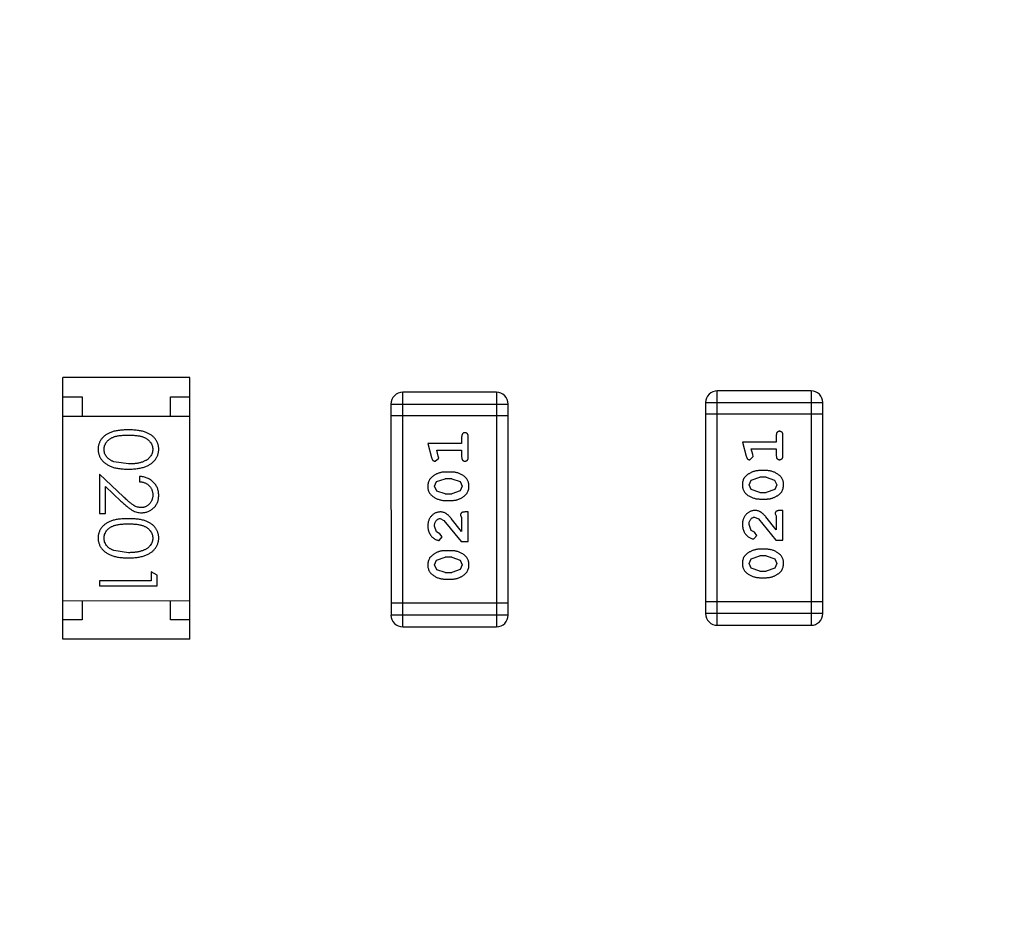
# Model space of a CAD drawing. Header units: millimetres. Extents: x -49 to 165, y -182 to -55.
# Tile 53 of 93: x 129.64 to 132.2, y -136.98 to -134.62. Entities that reach past the tile are written whole.
import ezdxf

# ---------------------------------------------------------------- set-up
doc = ezdxf.new("R2010")
doc.units = ezdxf.units.MM
doc.header["$LTSCALE"] = 1.21
doc.header["$MEASUREMENT"] = 0
doc.header["$PDMODE"] = 3
doc.header["$PDSIZE"] = 0.3125
doc.layers.get('0').update_dxf_attribs({"linetype": 'CONTINUOUS'})
doc.layers.get('DEFPOINTS').update_dxf_attribs({"linetype": 'CONTINUOUS'})
doc.layers.add('Dim', color=3, linetype='CONTINUOUS', lineweight=25)
doc.styles.get("Standard").update_dxf_attribs({"font": 'txt', "width": 0.8})
doc.dimstyles.get("Standard").update_dxf_attribs({"dimtxt": 0.15625, "dimasz": 0.1875, "dimexe": 0.125, "dimexo": 0.0625, "dimgap": 0.09, "dimtad": 0, "dimtih": 1, "dimtoh": 1, "dimzin": 4, "dimdsep": 46, "dimtxsty": 'Standard', "dimblk": '_FILLED', "dimblk1": '_FILLED', "dimblk2": '_FILLED', "dimcen": 0.09, "dimazin": 1, "dimtp": 0.01, "dimtm": 0.01, "dimtfac": 1, "dimtofl": 0, "dimtmove": 0, "dimatfit": 3, "dimldrblk": '_FILLED', "dimfxl": 1, "dimtolj": 1, "dimtzin": 4, "dimarcsym": 0})

# ---------------------------------------------------------------- blocks, each defined once
blk = doc.blocks.new('_FILLED')
at = {"color": 0, "linetype": 'ByBlock'}
blk.add_solid([(0, 0), (-1, 0.1667), (-1, -0.1667)], dxfattribs=at)
blk = doc.blocks.new('*D78')
at = {"layer": 'DEFPOINTS', "color": 0}
for p in [(146.8002, -131.0672), (123.0081, -153.3778), (123.0081, -165.0068)]:
    blk.add_point(p, dxfattribs=at)
at = {"layer": 'Dim', "color": 0, "lineweight": -2}
for p, q in [((146.8002, -131.1297), (146.8002, -165.1318)), ((123.0081, -153.4403), (123.0081, -165.1318)), ((124.5081, -165.0068), (133.0142, -165.0068)), ((145.3002, -165.0068), (136.7942, -165.0068))]:
    blk.add_line(p, q, dxfattribs=at)
at = {"layer": 'Dim', "color": 0, "lineweight": -2, "xscale": 1.5, "yscale": 1.5, "zscale": 1.5, "rotation": 180}
blk.add_blockref('_FILLED', (123.0081, -165.0068), dxfattribs=at)
at = {"layer": 'Dim', "color": 0, "lineweight": -2, "xscale": 1.5, "yscale": 1.5, "zscale": 1.5}
blk.add_blockref('_FILLED', (146.8002, -165.0068), dxfattribs=at)
at = {"layer": 'Dim', "color": 0, "insert": (134.9042, -165.0068), "char_height": 1.5, "attachment_point": 5, "line_spacing_factor": 1.5}
blk.add_mtext('\\A1;23.8', dxfattribs=at)
blk = doc.blocks.new('*D80')
at = {"layer": 'DEFPOINTS', "color": 0}
for p in [(95.7094, -126.5744), (123.0081, -126.5744), (150.6978, -126.5744), (95.977, -134.8087), (104.0987, -139.2733)]:
    blk.add_point(p, dxfattribs=at)
at = {"layer": 'Dim', "color": 0, "lineweight": -2}
for p, q in [((95.6469, -126.5744), (94.6256, -126.5744)), ((104.0468, -139.3081), (99.4459, -142.398))]:
    blk.add_line(p, q, dxfattribs=at)
for start, end in [(183.04181, 193.91939), (199.96454, 210.84213)]:
    blk.add_arc((123.0081, -126.5744), 28.2575, start, end, dxfattribs=at)
at = {"layer": 'Dim', "color": 0, "lineweight": -2, "xscale": 1.5, "yscale": 1.5, "zscale": 1.5}
for p, rotation in [((94.7506, -126.5744), 91.52090279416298), ((99.5496, -142.3283), 302.3630280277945)]:
    blk.add_blockref('_FILLED', p, dxfattribs=dict(at, rotation=rotation))
at = {"layer": 'Dim', "color": 0, "insert": (95.977, -134.8087), "char_height": 1.5, "attachment_point": 5, "rotation": 286.942}
blk.add_mtext('\\A1;34%%d', dxfattribs=at)

msp = doc.modelspace()

# ---------------------------------------------------------------- linework, layer by layer
at = {"color": 6, "linetype": 'Continuous'}
for p, q in [((130.0817, -135.5532), (129.7517, -135.5533)), ((129.7517, -136.2333), (129.7517, -135.5533)), ((130.0817, -136.2332), (130.0817, -135.5532)), ((129.7517, -135.6033), (129.8017, -135.6033)), ((129.8017, -135.6033), (129.8017, -135.6533)), ((130.0317, -135.6033), (130.0817, -135.6032)), ((130.0317, -135.6533), (130.0317, -135.6033)), ((130.8792, -135.5915), (130.6354, -135.5915)), ((130.6354, -136.2011), (130.6354, -135.5915)), ((130.8792, -135.5915), (130.8793, -136.2011)), ((131.6976, -135.5877), (131.4538, -135.5878)), ((131.4538, -136.1974), (131.4538, -135.5878)), ((131.6976, -135.5877), (131.6977, -136.1973)), ((130.6049, -135.622), (130.9097, -135.622)), ((130.6049, -135.622), (130.605, -136.1707)), ((130.9098, -136.1706), (130.9097, -135.622)), ((131.4233, -135.6182), (131.7281, -135.6182)), ((131.4233, -135.6182), (131.4233, -136.1669)), ((131.7281, -136.1669), (131.7281, -135.6182)), ((129.7517, -135.6533), (130.0817, -135.6532)), ((130.9097, -135.6525), (130.6049, -135.6525)), ((131.7281, -135.6487), (131.4233, -135.6487)), ((130.7888, -135.7076), (130.7888, -135.7249)), ((130.8061, -135.7595), (130.8061, -135.7076)), ((131.6072, -135.7038), (131.6072, -135.7211)), ((131.6245, -135.7557), (131.6245, -135.7038)), ((130.7888, -135.7249), (130.7007, -135.7249)), ((130.7007, -135.7249), (130.7106, -135.7614)), ((131.6072, -135.7211), (131.5191, -135.7211)), ((131.5191, -135.7211), (131.5289, -135.7577)), ((130.7238, -135.7422), (130.7888, -135.7422)), ((130.728, -135.7572), (130.7238, -135.7422)), ((130.729, -135.7626), (130.728, -135.7572)), ((130.7888, -135.7422), (130.7888, -135.7595)), ((131.5381, -135.7667), (131.5474, -135.7588)), ((131.5422, -135.7384), (131.6072, -135.7384)), ((131.5463, -135.7534), (131.5422, -135.7384)), ((131.5474, -135.7588), (131.5463, -135.7534)), ((131.6072, -135.7384), (131.6072, -135.7557)), ((129.922, -135.7778), (129.8843, -135.7721)), ((130.7197, -135.7705), (130.729, -135.7626)), ((129.9091, -135.8629), (129.847, -135.8047)), ((129.847, -135.8047), (129.847, -135.9066)), ((129.9508, -135.8105), (129.9508, -135.8239)), ((130.7631, -135.7988), (130.7453, -135.7988)), ((131.5814, -135.795), (131.5637, -135.795)), ((129.8624, -135.8368), (129.9024, -135.8743)), ((129.8624, -135.9066), (129.8624, -135.8368)), ((130.718, -135.8358), (130.7233, -135.8237)), ((130.7238, -135.8482), (130.718, -135.8358)), ((130.7233, -135.8237), (130.7456, -135.8161)), ((130.7628, -135.8161), (130.7456, -135.8161)), ((130.7628, -135.8161), (130.7846, -135.8234)), ((130.7846, -135.8234), (130.7904, -135.8356)), ((130.7904, -135.8356), (130.7851, -135.8478)), ((131.5364, -135.832), (131.5417, -135.8199)), ((131.5422, -135.8444), (131.5364, -135.832)), ((131.5417, -135.8199), (131.564, -135.8123)), ((131.5812, -135.8123), (131.564, -135.8123)), ((131.5812, -135.8123), (131.6029, -135.8196)), ((131.6029, -135.8196), (131.6087, -135.8319)), ((131.6087, -135.8319), (131.6035, -135.844)), ((130.7456, -135.8554), (130.7238, -135.8482)), ((130.7456, -135.8554), (130.7628, -135.8554)), ((130.7851, -135.8478), (130.7628, -135.8554)), ((131.564, -135.8517), (131.5422, -135.8444)), ((131.564, -135.8517), (131.5812, -135.8516)), ((131.6035, -135.844), (131.5812, -135.8516)), ((130.7453, -135.8727), (130.7631, -135.8727)), ((131.5637, -135.869), (131.5814, -135.869)), ((129.847, -135.9066), (129.8624, -135.9066)), ((130.7857, -135.9113), (130.7888, -135.9168)), ((130.8061, -135.9026), (130.7982, -135.9026)), ((130.8061, -135.9797), (130.8061, -135.9026)), ((131.604, -135.9075), (131.6072, -135.913)), ((131.6072, -135.913), (131.6072, -135.9492)), ((131.6245, -135.8988), (131.6166, -135.8988)), ((131.6245, -135.9759), (131.6245, -135.8988)), ((130.7234, -135.9543), (130.718, -135.9394)), ((130.7325, -135.9199), (130.7422, -135.9247)), ((130.7422, -135.9247), (130.7872, -135.9797)), ((130.7888, -135.953), (130.7618, -135.9194)), ((130.7888, -135.9168), (130.7888, -135.953)), ((131.5418, -135.9505), (131.5364, -135.9356)), ((131.5509, -135.9162), (131.5606, -135.9209)), ((131.5606, -135.9209), (131.6056, -135.9759)), ((131.6072, -135.9492), (131.5801, -135.9156)), ((130.7319, -135.9593), (130.7234, -135.9543)), ((130.7385, -135.9677), (130.7319, -135.9593)), ((131.5503, -135.9555), (131.5418, -135.9505)), ((131.5484, -135.9728), (131.5568, -135.964)), ((131.5568, -135.964), (131.5503, -135.9555)), ((130.73, -135.9766), (130.7385, -135.9677)), ((130.7872, -135.9797), (130.8061, -135.9797)), ((131.6056, -135.9759), (131.6245, -135.9759)), ((129.922, -136.0085), (129.8843, -136.0029)), ((130.7631, -136.0033), (130.7453, -136.0033)), ((131.5417, -136.0244), (131.564, -136.0168)), ((131.5814, -135.9995), (131.5637, -135.9995)), ((131.5812, -136.0168), (131.564, -136.0168)), ((131.5812, -136.0168), (131.603, -136.0241)), ((130.718, -136.0403), (130.7233, -136.0282)), ((130.7238, -136.0527), (130.718, -136.0403)), ((130.7233, -136.0282), (130.7456, -136.0206)), ((130.7628, -136.0206), (130.7456, -136.0206)), ((130.7628, -136.0206), (130.7846, -136.0279)), ((130.7846, -136.0279), (130.7904, -136.0402)), ((130.7904, -136.0402), (130.7851, -136.0523)), ((131.5364, -136.0365), (131.5417, -136.0244)), ((131.5422, -136.0489), (131.5364, -136.0365)), ((131.603, -136.0241), (131.6088, -136.0364)), ((131.6088, -136.0364), (131.6035, -136.0485)), ((129.997, -136.0673), (129.9816, -136.0585)), ((129.9816, -136.0585), (129.9816, -136.0816)), ((129.997, -136.0951), (129.997, -136.0673)), ((130.7456, -136.0599), (130.7238, -136.0527)), ((130.7456, -136.0599), (130.7628, -136.0599)), ((130.7851, -136.0523), (130.7628, -136.0599)), ((131.564, -136.0562), (131.5422, -136.0489)), ((131.564, -136.0562), (131.5812, -136.0562)), ((131.6035, -136.0485), (131.5812, -136.0562)), ((129.9816, -136.0816), (129.847, -136.0816)), ((129.847, -136.0816), (129.847, -136.0951)), ((130.7453, -136.0773), (130.7631, -136.0773)), ((131.5637, -136.0735), (131.5815, -136.0735)), ((129.847, -136.0951), (129.997, -136.0951)), ((129.7517, -136.1333), (130.0817, -136.1332)), ((129.8017, -136.1333), (129.8017, -136.1833)), ((130.0317, -136.1833), (130.0317, -136.1333)), ((130.9098, -136.1402), (130.605, -136.1402)), ((131.7281, -136.1364), (131.4233, -136.1364)), ((131.7281, -136.1669), (131.4233, -136.1669)), ((129.8017, -136.1833), (129.7517, -136.1833)), ((130.0817, -136.1832), (130.0317, -136.1833)), ((130.9098, -136.1706), (130.605, -136.1707)), ((130.6354, -136.2011), (130.8793, -136.2011)), ((131.4538, -136.1974), (131.6977, -136.1973)), ((130.0817, -136.2332), (129.7517, -136.2333))]:
    msp.add_line(p, q, dxfattribs=at)
at = {"color": 7, "linetype": 'Continuous'}
msp.add_arc((123.0081, -126.5744), 24.48, 100.97933, 79.01595, dxfattribs=at)
at = {"color": 6, "linetype": 'Continuous'}
for centre, start, end in [((130.6354, -135.622), 90.0045, 180.0045), ((130.8792, -135.622), 0.0045, 90.0045), ((131.4538, -135.6182), 90.0045, 180.0045), ((131.6976, -135.6182), 0.0045, 90.0045), ((131.4538, -136.1669), 180.0045, 270.0045), ((131.6977, -136.1669), 270.0045, 0.0045), ((130.6354, -136.1707), 180.0045, 270.0045), ((130.8793, -136.1707), 270.0045, 0.0045)]:
    msp.add_arc(centre, 0.0305, start, end, dxfattribs=at)
for points, knots in [([(129.9219, -135.6893), (129.9195, -135.6893), (129.9149, -135.6893), (129.9081, -135.6896), (129.9018, -135.6901), (129.8958, -135.6909), (129.8903, -135.6918), (129.8851, -135.6928), (129.8804, -135.6942), (129.8761, -135.6957), (129.8721, -135.6974), (129.8684, -135.6992), (129.8649, -135.7012), (129.8617, -135.7034), (129.8587, -135.7057), (129.856, -135.7082), (129.8536, -135.7108), (129.8514, -135.7136), (129.8494, -135.7166), (129.8478, -135.7196), (129.8463, -135.7227), (129.8452, -135.7259), (129.8443, -135.7291), (129.8436, -135.7325), (129.8432, -135.7359), (129.8432, -135.7383), (129.8431, -135.7395)], [0, 0, 0, 0, 0.068113, 0.132564, 0.193427, 0.250218, 0.303569, 0.353576, 0.400235, 0.443586, 0.484619, 0.524292, 0.56238, 0.599049, 0.63494, 0.669782, 0.704009, 0.737842, 0.771098, 0.803896, 0.836415, 0.868639, 0.900715, 0.933378, 0.966213, 1, 1, 1, 1]), ([(129.8585, -135.7399), (129.8586, -135.7383), (129.8588, -135.7349), (129.8601, -135.7301), (129.8621, -135.7253), (129.8645, -135.7216), (129.8668, -135.7187), (129.8687, -135.7167), (129.8709, -135.7148), (129.8732, -135.713), (129.8757, -135.7114), (129.8784, -135.7099), (129.8813, -135.7085), (129.8844, -135.7073), (129.8879, -135.7062), (129.8916, -135.7053), (129.8958, -135.7045), (129.9003, -135.7038), (129.9052, -135.7034), (129.9104, -135.703), (129.9161, -135.7028), (129.92, -135.7028), (129.922, -135.7028)], [0, 0, 0, 0, 0.060034, 0.120278, 0.182348, 0.247919, 0.281641, 0.315701, 0.350322, 0.385703, 0.421819, 0.459196, 0.497866, 0.538301, 0.58121, 0.628183, 0.679403, 0.734699, 0.794074, 0.858416, 0.927049, 1, 1, 1, 1]), ([(130.0008, -135.7394), (130.0008, -135.7383), (130.0008, -135.7359), (130.0004, -135.7325), (129.9997, -135.7291), (129.9988, -135.7258), (129.9976, -135.7226), (129.9961, -135.7195), (129.9944, -135.7165), (129.9925, -135.7135), (129.9903, -135.7107), (129.9878, -135.708), (129.9851, -135.7056), (129.9821, -135.7032), (129.9789, -135.7011), (129.9755, -135.6991), (129.9718, -135.6972), (129.9678, -135.6956), (129.9635, -135.6941), (129.9588, -135.6928), (129.9537, -135.6917), (129.9481, -135.6908), (129.9422, -135.6901), (129.9358, -135.6896), (129.929, -135.6893), (129.9243, -135.6893), (129.9219, -135.6893)], [0, 0, 0, 0, 0.033742, 0.066533, 0.099153, 0.13154, 0.164087, 0.196563, 0.229707, 0.263315, 0.297504, 0.331686, 0.366482, 0.4021, 0.438958, 0.476748, 0.515985, 0.556589, 0.599519, 0.645765, 0.695487, 0.748721, 0.805687, 0.866754, 0.931405, 1, 1, 1, 1]), ([(129.922, -135.7028), (129.924, -135.7028), (129.9279, -135.7028), (129.9336, -135.703), (129.9388, -135.7034), (129.9437, -135.7039), (129.9483, -135.7045), (129.9524, -135.7053), (129.9562, -135.7062), (129.9596, -135.7073), (129.9627, -135.7086), (129.9656, -135.7099), (129.9683, -135.7114), (129.9708, -135.7131), (129.9731, -135.7148), (129.9753, -135.7167), (129.9772, -135.7187), (129.9795, -135.7216), (129.9818, -135.7253), (129.984, -135.73), (129.9852, -135.7349), (129.9854, -135.7382), (129.9854, -135.7399)], [0, 0, 0, 0, 0.073302, 0.142286, 0.206253, 0.266017, 0.321612, 0.372532, 0.419497, 0.462398, 0.502825, 0.541489, 0.579034, 0.615143, 0.650298, 0.684912, 0.718701, 0.752189, 0.817245, 0.879117, 0.939613, 1, 1, 1, 1]), ([(130.7974, -135.6965), (130.7968, -135.6966), (130.7956, -135.6966), (130.794, -135.6971), (130.7925, -135.698), (130.7911, -135.6992), (130.7901, -135.7007), (130.7893, -135.7027), (130.7888, -135.705), (130.7888, -135.7067), (130.7888, -135.7076)], [0, 0, 0, 0, 0.11517, 0.223509, 0.328254, 0.438012, 0.553651, 0.682263, 0.830856, 1, 1, 1, 1]), ([(130.8061, -135.7076), (130.8061, -135.7067), (130.806, -135.705), (130.8056, -135.7027), (130.8048, -135.7007), (130.8037, -135.6992), (130.8024, -135.698), (130.8009, -135.6972), (130.7992, -135.6966), (130.798, -135.6966), (130.7974, -135.6965)], [0, 0, 0, 0, 0.169012, 0.317488, 0.445429, 0.560977, 0.67065, 0.776666, 0.88492, 1, 1, 1, 1]), ([(131.6158, -135.6928), (131.6152, -135.6928), (131.614, -135.6929), (131.6123, -135.6934), (131.6108, -135.6942), (131.6095, -135.6954), (131.6084, -135.6969), (131.6077, -135.6989), (131.6072, -135.7012), (131.6072, -135.7029), (131.6072, -135.7038)], [0, 0, 0, 0, 0.11517, 0.223509, 0.328254, 0.438012, 0.553651, 0.682263, 0.830856, 1, 1, 1, 1]), ([(131.6245, -135.7038), (131.6244, -135.7029), (131.6244, -135.7012), (131.6239, -135.6989), (131.6232, -135.6969), (131.6221, -135.6954), (131.6208, -135.6942), (131.6193, -135.6934), (131.6176, -135.6929), (131.6164, -135.6928), (131.6158, -135.6928)], [0, 0, 0, 0, 0.169012, 0.317488, 0.445429, 0.560977, 0.67065, 0.776666, 0.88492, 1, 1, 1, 1]), ([(129.8431, -135.7395), (129.8432, -135.7406), (129.8432, -135.743), (129.8436, -135.7465), (129.8443, -135.75), (129.8452, -135.7533), (129.8464, -135.7566), (129.8479, -135.7598), (129.8496, -135.7629), (129.8516, -135.7659), (129.8539, -135.7688), (129.8564, -135.7715), (129.8592, -135.7741), (129.8622, -135.7765), (129.8655, -135.7788), (129.8691, -135.7808), (129.8729, -135.7828), (129.877, -135.7845), (129.8813, -135.7862), (129.8861, -135.7875), (129.8912, -135.7886), (129.8966, -135.7896), (129.9025, -135.7903), (129.9086, -135.7909), (129.9152, -135.7911), (129.9196, -135.7912), (129.9219, -135.7912)], [0, 0, 0, 0, 0.033824, 0.067298, 0.10028, 0.133019, 0.165736, 0.198792, 0.232372, 0.266409, 0.301016, 0.336196, 0.371972, 0.408574, 0.446394, 0.485225, 0.525372, 0.567224, 0.611081, 0.65775, 0.70702, 0.759235, 0.814484, 0.873227, 0.934937, 1, 1, 1, 1]), ([(129.8843, -135.7721), (129.8832, -135.7717), (129.8812, -135.7709), (129.8782, -135.7696), (129.8755, -135.7681), (129.873, -135.7665), (129.8707, -135.7648), (129.8685, -135.7629), (129.8666, -135.7609), (129.8644, -135.7581), (129.862, -135.7544), (129.86, -135.7497), (129.8587, -135.7449), (129.8586, -135.7416), (129.8585, -135.7399)], [0, 0, 0, 0, 0.075949, 0.148549, 0.218996, 0.286119, 0.351826, 0.416074, 0.478265, 0.540325, 0.660405, 0.774606, 0.887187, 1, 1, 1, 1]), ([(129.9219, -135.7912), (129.9242, -135.7912), (129.9287, -135.7911), (129.9353, -135.7909), (129.9415, -135.7903), (129.9473, -135.7896), (129.9528, -135.7886), (129.9579, -135.7875), (129.9627, -135.786), (129.9671, -135.7844), (129.9712, -135.7826), (129.975, -135.7807), (129.9786, -135.7786), (129.9819, -135.7764), (129.9849, -135.7739), (129.9877, -135.7714), (129.9902, -135.7687), (129.9924, -135.7658), (129.9944, -135.7628), (129.9961, -135.7597), (129.9976, -135.7565), (129.9988, -135.7533), (129.9997, -135.7499), (130.0004, -135.7465), (130.0008, -135.743), (130.0008, -135.7406), (130.0008, -135.7394)], [0, 0, 0, 0, 0.065278, 0.127205, 0.186168, 0.241675, 0.294115, 0.343609, 0.390387, 0.434463, 0.476646, 0.517002, 0.555936, 0.593716, 0.630057, 0.665601, 0.700745, 0.734917, 0.768681, 0.802087, 0.834849, 0.867433, 0.900138, 0.932806, 0.966212, 1, 1, 1, 1]), ([(129.9854, -135.7399), (129.9854, -135.7415), (129.9852, -135.7448), (129.9839, -135.7497), (129.9818, -135.7543), (129.9795, -135.7581), (129.9772, -135.7609), (129.9752, -135.763), (129.973, -135.765), (129.9705, -135.7668), (129.9678, -135.7684), (129.9648, -135.77), (129.9616, -135.7714), (129.9582, -135.7728), (129.9545, -135.7739), (129.9506, -135.775), (129.9465, -135.7758), (129.9421, -135.7766), (129.9374, -135.7771), (129.9325, -135.7775), (129.9273, -135.7777), (129.9238, -135.7777), (129.922, -135.7778)], [0, 0, 0, 0, 0.059689, 0.119507, 0.181075, 0.246162, 0.279894, 0.314468, 0.350403, 0.387474, 0.426147, 0.466624, 0.508745, 0.553328, 0.600058, 0.649177, 0.700552, 0.754894, 0.811825, 0.871514, 0.934319, 1, 1, 1, 1]), ([(130.7888, -135.7595), (130.7888, -135.7604), (130.7889, -135.762), (130.7893, -135.7644), (130.7901, -135.7663), (130.7911, -135.7679), (130.7925, -135.769), (130.794, -135.7699), (130.7956, -135.7704), (130.7968, -135.7705), (130.7974, -135.7705)], [0, 0, 0, 0, 0.169102, 0.317658, 0.446239, 0.563118, 0.671828, 0.776546, 0.884858, 1, 1, 1, 1]), ([(130.7974, -135.7705), (130.7981, -135.7705), (130.7992, -135.7704), (130.8009, -135.7699), (130.8024, -135.769), (130.8038, -135.7679), (130.8048, -135.7663), (130.8056, -135.7644), (130.806, -135.762), (130.8061, -135.7604), (130.8061, -135.7595)], [0, 0, 0, 0, 0.115051, 0.223278, 0.329269, 0.437893, 0.554681, 0.682591, 0.83103, 1, 1, 1, 1]), ([(131.5289, -135.7577), (131.5292, -135.7585), (131.5297, -135.7601), (131.5305, -135.7622), (131.5314, -135.7638), (131.5325, -135.765), (131.5336, -135.7658), (131.535, -135.7663), (131.5365, -135.7667), (131.5376, -135.7667), (131.5381, -135.7667)], [0, 0, 0, 0, 0.187321, 0.344927, 0.475328, 0.579604, 0.674244, 0.773631, 0.882025, 1, 1, 1, 1]), ([(131.6072, -135.7557), (131.6072, -135.7566), (131.6072, -135.7583), (131.6077, -135.7606), (131.6084, -135.7625), (131.6095, -135.7641), (131.6109, -135.7653), (131.6123, -135.7661), (131.614, -135.7666), (131.6152, -135.7667), (131.6158, -135.7667)], [0, 0, 0, 0, 0.169102, 0.317658, 0.446239, 0.563118, 0.671828, 0.776546, 0.884858, 1, 1, 1, 1]), ([(131.6158, -135.7667), (131.6164, -135.7667), (131.6176, -135.7666), (131.6193, -135.7661), (131.6208, -135.7653), (131.6221, -135.7641), (131.6232, -135.7625), (131.6239, -135.7606), (131.6244, -135.7583), (131.6244, -135.7566), (131.6245, -135.7557)], [0, 0, 0, 0, 0.115051, 0.223278, 0.329269, 0.437893, 0.554681, 0.682591, 0.83103, 1, 1, 1, 1]), ([(130.7106, -135.7614), (130.7108, -135.7623), (130.7113, -135.7639), (130.7121, -135.7659), (130.7131, -135.7676), (130.7141, -135.7688), (130.7153, -135.7696), (130.7166, -135.7701), (130.7181, -135.7705), (130.7192, -135.7705), (130.7197, -135.7705)], [0, 0, 0, 0, 0.187321, 0.344927, 0.475328, 0.579604, 0.674244, 0.773631, 0.882025, 1, 1, 1, 1]), ([(130.0008, -135.8594), (130.0008, -135.8577), (130.0007, -135.8544), (130.0001, -135.8496), (129.9989, -135.8449), (129.9974, -135.8405), (129.9954, -135.8363), (129.993, -135.8323), (129.9901, -135.8285), (129.9868, -135.8249), (129.9832, -135.8216), (129.9793, -135.8188), (129.9752, -135.8163), (129.9708, -135.8143), (129.9661, -135.8127), (129.9612, -135.8115), (129.9561, -135.8107), (129.9526, -135.8105), (129.9508, -135.8105)], [0, 0, 0, 0, 0.06445, 0.126725, 0.187421, 0.247417, 0.306749, 0.366595, 0.427749, 0.490235, 0.553031, 0.614805, 0.676505, 0.738096, 0.801021, 0.864897, 0.931209, 1, 1, 1, 1]), ([(130.7453, -135.7988), (130.7442, -135.7988), (130.7421, -135.7989), (130.7389, -135.7992), (130.7358, -135.7997), (130.7327, -135.8004), (130.7296, -135.8013), (130.7266, -135.8024), (130.7236, -135.8037), (130.7208, -135.8052), (130.718, -135.8068), (130.7155, -135.8084), (130.7131, -135.8101), (130.711, -135.8117), (130.7092, -135.8135), (130.7075, -135.8152), (130.7061, -135.8169), (130.7046, -135.8193), (130.703, -135.8224), (130.7016, -135.8266), (130.7008, -135.8312), (130.7007, -135.8343), (130.7007, -135.8359)], [0, 0, 0, 0, 0.049855, 0.099516, 0.148482, 0.19758, 0.246804, 0.296268, 0.346517, 0.397047, 0.446826, 0.49336, 0.537801, 0.579207, 0.617974, 0.654833, 0.689171, 0.722088, 0.786392, 0.853518, 0.924186, 1, 1, 1, 1]), ([(130.8077, -135.8357), (130.8076, -135.8343), (130.8076, -135.8314), (130.8068, -135.8273), (130.8057, -135.8235), (130.8041, -135.8199), (130.8021, -135.8166), (130.7996, -135.8136), (130.7966, -135.8108), (130.7933, -135.8083), (130.7897, -135.8061), (130.786, -135.8042), (130.7823, -135.8025), (130.7785, -135.8011), (130.7747, -135.8001), (130.7709, -135.7993), (130.767, -135.7989), (130.7644, -135.7988), (130.7631, -135.7988)], [0, 0, 0, 0, 0.067217, 0.131051, 0.19272, 0.252824, 0.312745, 0.373449, 0.436041, 0.501494, 0.567761, 0.632087, 0.695096, 0.757109, 0.817993, 0.878657, 0.939311, 1, 1, 1, 1]), ([(131.5637, -135.795), (131.5626, -135.795), (131.5605, -135.7951), (131.5573, -135.7954), (131.5541, -135.7959), (131.551, -135.7966), (131.548, -135.7975), (131.545, -135.7986), (131.542, -135.7999), (131.5391, -135.8014), (131.5364, -135.803), (131.5338, -135.8046), (131.5315, -135.8063), (131.5294, -135.808), (131.5276, -135.8097), (131.5259, -135.8114), (131.5245, -135.8131), (131.5229, -135.8155), (131.5213, -135.8187), (131.52, -135.8228), (131.5192, -135.8274), (131.5191, -135.8305), (131.5191, -135.8322)], [0, 0, 0, 0, 0.049855, 0.099516, 0.148482, 0.19758, 0.246804, 0.296268, 0.346517, 0.397047, 0.446826, 0.49336, 0.537801, 0.579207, 0.617974, 0.654833, 0.689171, 0.722088, 0.786392, 0.853518, 0.924186, 1, 1, 1, 1]), ([(131.626, -135.8319), (131.626, -135.8305), (131.6259, -135.8276), (131.6252, -135.8236), (131.6241, -135.8197), (131.6225, -135.8161), (131.6205, -135.8128), (131.618, -135.8098), (131.615, -135.807), (131.6116, -135.8045), (131.608, -135.8023), (131.6044, -135.8004), (131.6006, -135.7987), (131.5969, -135.7974), (131.5931, -135.7963), (131.5892, -135.7956), (131.5853, -135.7951), (131.5827, -135.795), (131.5814, -135.795)], [0, 0, 0, 0, 0.067217, 0.131051, 0.19272, 0.252824, 0.312745, 0.373449, 0.436041, 0.501494, 0.567761, 0.632087, 0.695096, 0.757109, 0.817993, 0.878657, 0.939311, 1, 1, 1, 1]), ([(129.9508, -135.8239), (129.9522, -135.824), (129.9548, -135.8243), (129.9585, -135.825), (129.9621, -135.826), (129.9654, -135.8272), (129.9685, -135.8287), (129.9714, -135.8305), (129.974, -135.8325), (129.9764, -135.8347), (129.9785, -135.8372), (129.9804, -135.8398), (129.982, -135.8426), (129.9832, -135.8455), (129.9842, -135.8486), (129.9849, -135.8518), (129.9854, -135.8552), (129.9854, -135.8575), (129.9855, -135.8587)], [0, 0, 0, 0, 0.073648, 0.143686, 0.210962, 0.275557, 0.338064, 0.399311, 0.4594, 0.51934, 0.579024, 0.637809, 0.695959, 0.754122, 0.813113, 0.873453, 0.935561, 1, 1, 1, 1]), ([(130.7007, -135.8359), (130.7007, -135.8374), (130.7008, -135.8402), (130.7015, -135.8443), (130.7026, -135.8481), (130.7042, -135.8517), (130.7063, -135.855), (130.7088, -135.858), (130.7118, -135.8608), (130.7152, -135.8633), (130.7188, -135.8655), (130.7224, -135.8674), (130.7261, -135.8691), (130.7299, -135.8704), (130.7337, -135.8715), (130.7375, -135.8722), (130.7414, -135.8727), (130.744, -135.8727), (130.7453, -135.8727)], [0, 0, 0, 0, 0.06692, 0.130834, 0.19258, 0.252759, 0.312631, 0.373411, 0.436359, 0.501894, 0.568244, 0.632472, 0.69556, 0.757163, 0.818592, 0.878885, 0.939235, 1, 1, 1, 1]), ([(130.7631, -135.8727), (130.7641, -135.8727), (130.7663, -135.8727), (130.7694, -135.8724), (130.7726, -135.8719), (130.7757, -135.8712), (130.7787, -135.8703), (130.7817, -135.8692), (130.7847, -135.8679), (130.7875, -135.8665), (130.7903, -135.8649), (130.7928, -135.8633), (130.7951, -135.8616), (130.7972, -135.86), (130.7991, -135.8583), (130.8008, -135.8566), (130.8022, -135.8548), (130.8038, -135.8525), (130.8054, -135.8493), (130.8067, -135.8451), (130.8075, -135.8405), (130.8076, -135.8373), (130.8077, -135.8357)], [0, 0, 0, 0, 0.049886, 0.09882, 0.148132, 0.19689, 0.246038, 0.295176, 0.345305, 0.395692, 0.445312, 0.491875, 0.535813, 0.577009, 0.616081, 0.652689, 0.687585, 0.720206, 0.785062, 0.85223, 0.923759, 1, 1, 1, 1]), ([(131.5191, -135.8322), (131.5191, -135.8336), (131.5192, -135.8364), (131.5199, -135.8405), (131.521, -135.8443), (131.5226, -135.8479), (131.5247, -135.8512), (131.5272, -135.8543), (131.5301, -135.857), (131.5335, -135.8595), (131.5371, -135.8617), (131.5408, -135.8636), (131.5445, -135.8653), (131.5483, -135.8666), (131.5521, -135.8677), (131.5559, -135.8684), (131.5598, -135.8689), (131.5624, -135.8689), (131.5637, -135.869)], [0, 0, 0, 0, 0.06692, 0.130834, 0.19258, 0.252759, 0.312631, 0.373411, 0.436359, 0.501894, 0.568244, 0.632472, 0.69556, 0.757163, 0.818592, 0.878885, 0.939235, 1, 1, 1, 1]), ([(131.5814, -135.869), (131.5825, -135.8689), (131.5846, -135.8689), (131.5878, -135.8686), (131.5909, -135.8681), (131.594, -135.8674), (131.5971, -135.8665), (131.6001, -135.8654), (131.603, -135.8641), (131.6059, -135.8627), (131.6087, -135.8611), (131.6112, -135.8595), (131.6135, -135.8578), (131.6156, -135.8562), (131.6175, -135.8545), (131.6191, -135.8528), (131.6206, -135.851), (131.6222, -135.8487), (131.6238, -135.8455), (131.6251, -135.8413), (131.6259, -135.8367), (131.626, -135.8336), (131.626, -135.8319)], [0, 0, 0, 0, 0.049886, 0.09882, 0.148132, 0.19689, 0.246038, 0.295176, 0.345305, 0.395692, 0.445312, 0.491875, 0.535813, 0.577009, 0.616081, 0.652689, 0.687585, 0.720206, 0.785062, 0.85223, 0.923759, 1, 1, 1, 1]), ([(129.955, -135.8912), (129.9534, -135.8912), (129.9502, -135.891), (129.9454, -135.89), (129.9407, -135.8883), (129.9369, -135.8863), (129.9338, -135.8843), (129.9311, -135.8824), (129.9282, -135.88), (129.9249, -135.8774), (129.9214, -135.8743), (129.9175, -135.8708), (129.9134, -135.867), (129.9106, -135.8643), (129.9091, -135.8629)], [0, 0, 0, 0, 0.088014, 0.174976, 0.2638, 0.355443, 0.406413, 0.465519, 0.533076, 0.609353, 0.693899, 0.787171, 0.889197, 1, 1, 1, 1]), ([(129.9855, -135.8587), (129.9854, -135.8598), (129.9854, -135.862), (129.9849, -135.8652), (129.9842, -135.8683), (129.9833, -135.8713), (129.982, -135.8741), (129.9804, -135.8768), (129.9786, -135.8794), (129.9765, -135.8818), (129.9742, -135.884), (129.9718, -135.8859), (129.9693, -135.8876), (129.9667, -135.8889), (129.9639, -135.8899), (129.961, -135.8907), (129.9581, -135.8911), (129.9561, -135.8912), (129.955, -135.8912)], [0, 0, 0, 0, 0.068027, 0.133505, 0.19695, 0.26027, 0.322741, 0.384982, 0.448465, 0.513424, 0.578224, 0.640011, 0.700094, 0.760067, 0.819012, 0.877878, 0.938035, 1, 1, 1, 1]), ([(129.9563, -135.9047), (129.9577, -135.9046), (129.9607, -135.9045), (129.965, -135.904), (129.9691, -135.903), (129.9731, -135.9016), (129.977, -135.8998), (129.9807, -135.8977), (129.9842, -135.8951), (129.9876, -135.8922), (129.9907, -135.889), (129.9934, -135.8854), (129.9957, -135.8817), (129.9976, -135.8777), (129.9991, -135.8735), (130.0001, -135.869), (130.0007, -135.8642), (130.0008, -135.861), (130.0008, -135.8594)], [0, 0, 0, 0, 0.06271, 0.123347, 0.183401, 0.242828, 0.302097, 0.36242, 0.423725, 0.487032, 0.550491, 0.612709, 0.674265, 0.73617, 0.799211, 0.863483, 0.930525, 1, 1, 1, 1]), ([(129.9024, -135.8743), (129.904, -135.8758), (129.9069, -135.8785), (129.9113, -135.8825), (129.9154, -135.886), (129.9193, -135.8892), (129.9229, -135.8921), (129.9263, -135.8946), (129.9295, -135.8967), (129.9333, -135.899), (129.938, -135.9013), (129.9439, -135.9032), (129.95, -135.9045), (129.9542, -135.9046), (129.9563, -135.9047)], [0, 0, 0, 0, 0.09953, 0.192079, 0.277712, 0.357454, 0.429648, 0.495771, 0.555538, 0.608657, 0.707578, 0.804328, 0.901298, 1, 1, 1, 1]), ([(130.7335, -135.9026), (130.7324, -135.9027), (130.7302, -135.9027), (130.7269, -135.9032), (130.7238, -135.904), (130.7208, -135.9052), (130.718, -135.9066), (130.7153, -135.9084), (130.7127, -135.9105), (130.7102, -135.9129), (130.708, -135.9156), (130.706, -135.9184), (130.7044, -135.9215), (130.703, -135.9247), (130.702, -135.9281), (130.7012, -135.9317), (130.7008, -135.9354), (130.7007, -135.938), (130.7007, -135.9393)], [0, 0, 0, 0, 0.060981, 0.120256, 0.178148, 0.236115, 0.293993, 0.352864, 0.413358, 0.476056, 0.539296, 0.602396, 0.665116, 0.728325, 0.792919, 0.859317, 0.928302, 1, 1, 1, 1]), ([(130.7618, -135.9194), (130.761, -135.9185), (130.7595, -135.9168), (130.7573, -135.9145), (130.7552, -135.9123), (130.7532, -135.9105), (130.7513, -135.9089), (130.7495, -135.9075), (130.7479, -135.9064), (130.7459, -135.9053), (130.7433, -135.9042), (130.7401, -135.9033), (130.7368, -135.9027), (130.7346, -135.9027), (130.7335, -135.9026)], [0, 0, 0, 0, 0.103002, 0.197728, 0.285279, 0.365235, 0.437224, 0.502446, 0.560545, 0.611446, 0.707576, 0.80349, 0.900532, 1, 1, 1, 1]), ([(130.7982, -135.9026), (130.7972, -135.9027), (130.7952, -135.9027), (130.7925, -135.9031), (130.7902, -135.9038), (130.7885, -135.9049), (130.7872, -135.9062), (130.7863, -135.9077), (130.7857, -135.9094), (130.7857, -135.9106), (130.7857, -135.9113)], [0, 0, 0, 0, 0.1844, 0.34094, 0.473574, 0.586824, 0.690029, 0.789175, 0.890445, 1, 1, 1, 1]), ([(131.5518, -135.8988), (131.5507, -135.8989), (131.5485, -135.899), (131.5453, -135.8994), (131.5422, -135.9002), (131.5392, -135.9014), (131.5364, -135.9028), (131.5336, -135.9046), (131.5311, -135.9067), (131.5286, -135.9091), (131.5264, -135.9118), (131.5244, -135.9146), (131.5228, -135.9177), (131.5214, -135.9209), (131.5204, -135.9243), (131.5196, -135.9279), (131.5192, -135.9316), (131.5191, -135.9342), (131.5191, -135.9355)], [0, 0, 0, 0, 0.060981, 0.120256, 0.178148, 0.236115, 0.293993, 0.352864, 0.413358, 0.476056, 0.539296, 0.602396, 0.665116, 0.728325, 0.792919, 0.859317, 0.928302, 1, 1, 1, 1]), ([(131.5801, -135.9156), (131.5794, -135.9147), (131.5779, -135.913), (131.5757, -135.9107), (131.5735, -135.9086), (131.5716, -135.9067), (131.5697, -135.9051), (131.5679, -135.9037), (131.5663, -135.9026), (131.5642, -135.9015), (131.5617, -135.9004), (131.5585, -135.8995), (131.5552, -135.8989), (131.553, -135.8989), (131.5518, -135.8988)], [0, 0, 0, 0, 0.103002, 0.197728, 0.285279, 0.365235, 0.437224, 0.502446, 0.560545, 0.611446, 0.707576, 0.80349, 0.900532, 1, 1, 1, 1]), ([(131.6166, -135.8988), (131.6155, -135.8989), (131.6136, -135.8989), (131.6109, -135.8994), (131.6086, -135.9), (131.6069, -135.9011), (131.6056, -135.9024), (131.6047, -135.9039), (131.6041, -135.9056), (131.6041, -135.9069), (131.604, -135.9075)], [0, 0, 0, 0, 0.1844, 0.34094, 0.473574, 0.586824, 0.690029, 0.789175, 0.890445, 1, 1, 1, 1]), ([(129.9219, -135.9201), (129.9196, -135.9201), (129.9149, -135.9201), (129.9081, -135.9204), (129.9018, -135.9209), (129.8958, -135.9216), (129.8903, -135.9225), (129.8852, -135.9236), (129.8804, -135.9249), (129.8761, -135.9264), (129.8721, -135.9281), (129.8684, -135.93), (129.8649, -135.932), (129.8617, -135.9342), (129.8587, -135.9365), (129.856, -135.9389), (129.8536, -135.9416), (129.8514, -135.9444), (129.8495, -135.9473), (129.8478, -135.9503), (129.8463, -135.9534), (129.8452, -135.9566), (129.8443, -135.9599), (129.8436, -135.9633), (129.8432, -135.9667), (129.8432, -135.969), (129.8432, -135.9702)], [0, 0, 0, 0, 0.068113, 0.132564, 0.193427, 0.250218, 0.303569, 0.353576, 0.400235, 0.443586, 0.484619, 0.524292, 0.56238, 0.599049, 0.63494, 0.669782, 0.704009, 0.737842, 0.771098, 0.803896, 0.836415, 0.868639, 0.900715, 0.933378, 0.966213, 1, 1, 1, 1]), ([(129.8585, -135.9707), (129.8586, -135.969), (129.8588, -135.9657), (129.8601, -135.9608), (129.8622, -135.9561), (129.8645, -135.9523), (129.8668, -135.9495), (129.8688, -135.9474), (129.8709, -135.9455), (129.8732, -135.9438), (129.8757, -135.9421), (129.8784, -135.9407), (129.8813, -135.9393), (129.8845, -135.9381), (129.8879, -135.937), (129.8916, -135.9361), (129.8958, -135.9353), (129.9003, -135.9346), (129.9052, -135.9342), (129.9105, -135.9338), (129.9161, -135.9335), (129.92, -135.9335), (129.922, -135.9335)], [0, 0, 0, 0, 0.060034, 0.120278, 0.182348, 0.247919, 0.281641, 0.315701, 0.350322, 0.385703, 0.421819, 0.459196, 0.497866, 0.538301, 0.58121, 0.628183, 0.679403, 0.734699, 0.794074, 0.858416, 0.927049, 1, 1, 1, 1]), ([(130.0008, -135.9702), (130.0008, -135.969), (130.0008, -135.9667), (130.0004, -135.9632), (129.9997, -135.9599), (129.9988, -135.9566), (129.9976, -135.9534), (129.9962, -135.9503), (129.9944, -135.9472), (129.9925, -135.9443), (129.9903, -135.9415), (129.9878, -135.9388), (129.9851, -135.9363), (129.9821, -135.934), (129.9789, -135.9319), (129.9755, -135.9298), (129.9718, -135.928), (129.9678, -135.9263), (129.9635, -135.9249), (129.9588, -135.9236), (129.9537, -135.9224), (129.9482, -135.9216), (129.9422, -135.9209), (129.9358, -135.9204), (129.929, -135.9201), (129.9243, -135.9201), (129.9219, -135.9201)], [0, 0, 0, 0, 0.033742, 0.066533, 0.099153, 0.13154, 0.164087, 0.196563, 0.229707, 0.263315, 0.297504, 0.331686, 0.366482, 0.4021, 0.438958, 0.476748, 0.515985, 0.556589, 0.599519, 0.645765, 0.695487, 0.748721, 0.805687, 0.866754, 0.931405, 1, 1, 1, 1]), ([(129.922, -135.9335), (129.924, -135.9335), (129.9279, -135.9335), (129.9336, -135.9338), (129.9389, -135.9341), (129.9438, -135.9347), (129.9483, -135.9353), (129.9524, -135.9361), (129.9562, -135.937), (129.9596, -135.9381), (129.9627, -135.9393), (129.9656, -135.9407), (129.9683, -135.9422), (129.9708, -135.9438), (129.9732, -135.9456), (129.9753, -135.9475), (129.9772, -135.9495), (129.9795, -135.9523), (129.9818, -135.9561), (129.984, -135.9608), (129.9852, -135.9657), (129.9854, -135.969), (129.9855, -135.9707)], [0, 0, 0, 0, 0.073302, 0.142286, 0.206253, 0.266017, 0.321612, 0.372532, 0.419497, 0.462398, 0.502825, 0.541489, 0.579034, 0.615143, 0.650298, 0.684912, 0.718701, 0.752189, 0.817245, 0.879117, 0.939613, 1, 1, 1, 1]), ([(130.7007, -135.9393), (130.7008, -135.941), (130.7009, -135.9444), (130.7017, -135.9493), (130.7032, -135.954), (130.7052, -135.9585), (130.7076, -135.9627), (130.7105, -135.9663), (130.7137, -135.9695), (130.7173, -135.972), (130.7208, -135.974), (130.7242, -135.9754), (130.7272, -135.9764), (130.7291, -135.9765), (130.73, -135.9766)], [0, 0, 0, 0, 0.098286, 0.193983, 0.289056, 0.384352, 0.477435, 0.566197, 0.652355, 0.737986, 0.818188, 0.887401, 0.94802, 1, 1, 1, 1]), ([(130.718, -135.9394), (130.7181, -135.938), (130.7181, -135.9353), (130.719, -135.9315), (130.7204, -135.9281), (130.7223, -135.9253), (130.7246, -135.9229), (130.727, -135.9212), (130.7297, -135.9201), (130.7316, -135.92), (130.7325, -135.9199)], [0, 0, 0, 0, 0.156344, 0.299348, 0.4327, 0.561, 0.682299, 0.791883, 0.89611, 1, 1, 1, 1]), ([(131.5191, -135.9355), (131.5191, -135.9372), (131.5193, -135.9406), (131.5201, -135.9455), (131.5215, -135.9503), (131.5235, -135.9548), (131.526, -135.9589), (131.5288, -135.9625), (131.5321, -135.9657), (131.5357, -135.9682), (131.5392, -135.9702), (131.5425, -135.9716), (131.5456, -135.9726), (131.5475, -135.9727), (131.5484, -135.9728)], [0, 0, 0, 0, 0.098286, 0.193983, 0.289056, 0.384352, 0.477435, 0.566197, 0.652355, 0.737986, 0.818188, 0.887401, 0.94802, 1, 1, 1, 1]), ([(131.5364, -135.9356), (131.5364, -135.9342), (131.5365, -135.9315), (131.5374, -135.9277), (131.5387, -135.9243), (131.5407, -135.9215), (131.5429, -135.9191), (131.5454, -135.9174), (131.5481, -135.9164), (131.55, -135.9162), (131.5509, -135.9162)], [0, 0, 0, 0, 0.156344, 0.299348, 0.4327, 0.561, 0.682299, 0.791883, 0.89611, 1, 1, 1, 1]), ([(129.8432, -135.9702), (129.8432, -135.9714), (129.8432, -135.9738), (129.8437, -135.9773), (129.8443, -135.9807), (129.8452, -135.9841), (129.8465, -135.9873), (129.8479, -135.9906), (129.8497, -135.9936), (129.8516, -135.9967), (129.8539, -135.9995), (129.8564, -136.0023), (129.8592, -136.0049), (129.8622, -136.0073), (129.8655, -136.0095), (129.8691, -136.0116), (129.8729, -136.0135), (129.877, -136.0153), (129.8814, -136.0169), (129.8861, -136.0182), (129.8912, -136.0194), (129.8967, -136.0204), (129.9025, -136.0211), (129.9086, -136.0216), (129.9152, -136.0219), (129.9197, -136.022), (129.9219, -136.022)], [0, 0, 0, 0, 0.033824, 0.067298, 0.10028, 0.133019, 0.165736, 0.198792, 0.232372, 0.266409, 0.301016, 0.336196, 0.371972, 0.408574, 0.446394, 0.485225, 0.525372, 0.567224, 0.611081, 0.65775, 0.70702, 0.759235, 0.814484, 0.873227, 0.934937, 1, 1, 1, 1]), ([(129.8843, -136.0029), (129.8832, -136.0025), (129.8812, -136.0017), (129.8783, -136.0004), (129.8755, -135.9989), (129.873, -135.9973), (129.8707, -135.9956), (129.8686, -135.9937), (129.8667, -135.9917), (129.8644, -135.9889), (129.8621, -135.9852), (129.8601, -135.9805), (129.8587, -135.9757), (129.8586, -135.9723), (129.8585, -135.9707)], [0, 0, 0, 0, 0.075949, 0.148549, 0.218996, 0.286119, 0.351826, 0.416074, 0.478265, 0.540325, 0.660405, 0.774606, 0.887187, 1, 1, 1, 1]), ([(129.9219, -136.022), (129.9242, -136.022), (129.9287, -136.0219), (129.9353, -136.0216), (129.9415, -136.0211), (129.9474, -136.0203), (129.9528, -136.0194), (129.958, -136.0182), (129.9627, -136.0168), (129.9671, -136.0152), (129.9712, -136.0134), (129.9751, -136.0115), (129.9786, -136.0094), (129.9819, -136.0071), (129.9849, -136.0047), (129.9877, -136.0021), (129.9902, -135.9994), (129.9925, -135.9965), (129.9945, -135.9936), (129.9962, -135.9905), (129.9976, -135.9873), (129.9988, -135.984), (129.9997, -135.9807), (130.0004, -135.9773), (130.0008, -135.9738), (130.0008, -135.9714), (130.0008, -135.9702)], [0, 0, 0, 0, 0.065278, 0.127205, 0.186168, 0.241675, 0.294115, 0.343609, 0.390387, 0.434463, 0.476646, 0.517002, 0.555936, 0.593716, 0.630057, 0.665601, 0.700745, 0.734917, 0.768681, 0.802087, 0.834849, 0.867433, 0.900138, 0.932806, 0.966212, 1, 1, 1, 1]), ([(129.9855, -135.9707), (129.9854, -135.9723), (129.9852, -135.9756), (129.984, -135.9804), (129.9818, -135.9851), (129.9795, -135.9889), (129.9772, -135.9917), (129.9752, -135.9938), (129.973, -135.9957), (129.9705, -135.9975), (129.9678, -135.9992), (129.9648, -136.0008), (129.9616, -136.0022), (129.9582, -136.0035), (129.9545, -136.0047), (129.9507, -136.0058), (129.9465, -136.0066), (129.9421, -136.0073), (129.9374, -136.0078), (129.9325, -136.0083), (129.9273, -136.0085), (129.9238, -136.0085), (129.922, -136.0085)], [0, 0, 0, 0, 0.059689, 0.119507, 0.181075, 0.246162, 0.279894, 0.314468, 0.350403, 0.387474, 0.426147, 0.466624, 0.508745, 0.553328, 0.600058, 0.649177, 0.700552, 0.754894, 0.811825, 0.871514, 0.934319, 1, 1, 1, 1]), ([(130.7453, -136.0033), (130.7442, -136.0033), (130.7421, -136.0034), (130.7389, -136.0037), (130.7358, -136.0042), (130.7327, -136.0049), (130.7296, -136.0058), (130.7266, -136.0069), (130.7236, -136.0082), (130.7208, -136.0097), (130.718, -136.0113), (130.7155, -136.0129), (130.7132, -136.0146), (130.7111, -136.0163), (130.7092, -136.018), (130.7076, -136.0197), (130.7061, -136.0214), (130.7046, -136.0238), (130.703, -136.027), (130.7017, -136.0311), (130.7009, -136.0357), (130.7008, -136.0388), (130.7007, -136.0405)], [0, 0, 0, 0, 0.049855, 0.099516, 0.148482, 0.19758, 0.246804, 0.296268, 0.346517, 0.397047, 0.446826, 0.49336, 0.537801, 0.579207, 0.617974, 0.654833, 0.689171, 0.722088, 0.786392, 0.853518, 0.924186, 1, 1, 1, 1]), ([(130.8077, -136.0402), (130.8077, -136.0388), (130.8076, -136.0359), (130.8069, -136.0319), (130.8057, -136.028), (130.8041, -136.0244), (130.8021, -136.0211), (130.7996, -136.0181), (130.7967, -136.0153), (130.7933, -136.0128), (130.7897, -136.0106), (130.786, -136.0087), (130.7823, -136.007), (130.7785, -136.0057), (130.7747, -136.0046), (130.7709, -136.0038), (130.767, -136.0034), (130.7644, -136.0033), (130.7631, -136.0033)], [0, 0, 0, 0, 0.067217, 0.131051, 0.19272, 0.252824, 0.312745, 0.373449, 0.436041, 0.501494, 0.567761, 0.632087, 0.695096, 0.757109, 0.817993, 0.878657, 0.939311, 1, 1, 1, 1]), ([(131.5637, -135.9995), (131.5626, -135.9995), (131.5605, -135.9996), (131.5573, -135.9999), (131.5542, -136.0004), (131.5511, -136.0011), (131.548, -136.002), (131.545, -136.0031), (131.542, -136.0044), (131.5391, -136.0059), (131.5364, -136.0075), (131.5339, -136.0091), (131.5315, -136.0108), (131.5294, -136.0125), (131.5276, -136.0142), (131.5259, -136.0159), (131.5245, -136.0176), (131.5229, -136.02), (131.5213, -136.0232), (131.52, -136.0273), (131.5192, -136.0319), (131.5191, -136.035), (131.5191, -136.0367)], [0, 0, 0, 0, 0.049855, 0.099516, 0.148482, 0.19758, 0.246804, 0.296268, 0.346517, 0.397047, 0.446826, 0.49336, 0.537801, 0.579207, 0.617974, 0.654833, 0.689171, 0.722088, 0.786392, 0.853518, 0.924186, 1, 1, 1, 1]), ([(131.6261, -136.0364), (131.626, -136.035), (131.626, -136.0322), (131.6252, -136.0281), (131.6241, -136.0242), (131.6225, -136.0207), (131.6205, -136.0173), (131.618, -136.0143), (131.615, -136.0115), (131.6116, -136.009), (131.608, -136.0068), (131.6044, -136.0049), (131.6007, -136.0032), (131.5969, -136.0019), (131.5931, -136.0008), (131.5892, -136.0001), (131.5854, -135.9996), (131.5827, -135.9996), (131.5814, -135.9995)], [0, 0, 0, 0, 0.067217, 0.131051, 0.19272, 0.252824, 0.312745, 0.373449, 0.436041, 0.501494, 0.567761, 0.632087, 0.695096, 0.757109, 0.817993, 0.878657, 0.939311, 1, 1, 1, 1]), ([(130.7007, -136.0405), (130.7008, -136.0419), (130.7008, -136.0447), (130.7015, -136.0488), (130.7027, -136.0526), (130.7042, -136.0562), (130.7063, -136.0595), (130.7088, -136.0626), (130.7118, -136.0653), (130.7152, -136.0678), (130.7188, -136.07), (130.7225, -136.0719), (130.7262, -136.0736), (130.7299, -136.0749), (130.7337, -136.076), (130.7376, -136.0767), (130.7414, -136.0772), (130.744, -136.0772), (130.7453, -136.0773)], [0, 0, 0, 0, 0.06692, 0.130834, 0.19258, 0.252759, 0.312631, 0.373411, 0.436359, 0.501894, 0.568244, 0.632472, 0.69556, 0.757163, 0.818592, 0.878885, 0.939235, 1, 1, 1, 1]), ([(130.7631, -136.0773), (130.7642, -136.0772), (130.7663, -136.0772), (130.7695, -136.0769), (130.7726, -136.0764), (130.7757, -136.0757), (130.7787, -136.0748), (130.7817, -136.0737), (130.7847, -136.0724), (130.7876, -136.071), (130.7903, -136.0694), (130.7928, -136.0678), (130.7951, -136.0661), (130.7973, -136.0645), (130.7991, -136.0628), (130.8008, -136.0611), (130.8022, -136.0593), (130.8038, -136.057), (130.8054, -136.0538), (130.8067, -136.0496), (130.8075, -136.045), (130.8076, -136.0418), (130.8077, -136.0402)], [0, 0, 0, 0, 0.049886, 0.09882, 0.148132, 0.19689, 0.246038, 0.295176, 0.345305, 0.395692, 0.445312, 0.491875, 0.535813, 0.577009, 0.616081, 0.652689, 0.687585, 0.720206, 0.785062, 0.85223, 0.923759, 1, 1, 1, 1]), ([(131.5191, -136.0367), (131.5191, -136.0381), (131.5192, -136.0409), (131.5199, -136.045), (131.521, -136.0488), (131.5226, -136.0524), (131.5247, -136.0557), (131.5272, -136.0588), (131.5302, -136.0616), (131.5336, -136.064), (131.5371, -136.0662), (131.5408, -136.0681), (131.5445, -136.0698), (131.5483, -136.0711), (131.5521, -136.0722), (131.5559, -136.0729), (131.5598, -136.0734), (131.5624, -136.0734), (131.5637, -136.0735)], [0, 0, 0, 0, 0.06692, 0.130834, 0.19258, 0.252759, 0.312631, 0.373411, 0.436359, 0.501894, 0.568244, 0.632472, 0.69556, 0.757163, 0.818592, 0.878885, 0.939235, 1, 1, 1, 1]), ([(131.5815, -136.0735), (131.5825, -136.0734), (131.5847, -136.0734), (131.5878, -136.0731), (131.591, -136.0726), (131.5941, -136.0719), (131.5971, -136.0711), (131.6001, -136.0699), (131.6031, -136.0687), (131.6059, -136.0672), (131.6087, -136.0656), (131.6112, -136.064), (131.6135, -136.0623), (131.6156, -136.0607), (131.6175, -136.059), (131.6192, -136.0573), (131.6206, -136.0556), (131.6222, -136.0532), (131.6238, -136.05), (131.6251, -136.0458), (131.6259, -136.0412), (131.626, -136.0381), (131.6261, -136.0364)], [0, 0, 0, 0, 0.049886, 0.09882, 0.148132, 0.19689, 0.246038, 0.295176, 0.345305, 0.395692, 0.445312, 0.491875, 0.535813, 0.577009, 0.616081, 0.652689, 0.687585, 0.720206, 0.785062, 0.85223, 0.923759, 1, 1, 1, 1])]:
    msp.add_open_spline(points, degree=3, knots=knots, dxfattribs=at)

# ---------------------------------------------------------------- dimensions: what is measured, and where the dimension line sits
at = {"layer": 'Dim'}
dim = msp.add_angular_dim_2l(base=(95.977, -134.8087), line1=((123.0081, -126.5744), (104.0987, -139.2733)), line2=((95.7094, -126.5744), (150.6978, -126.5744)), dimstyle='Standard', override={"dimtxt": 1.5, "dimasz": 1.5, "dimtih": 0, "dimtoh": 0, "dimzin": 0, "dimcen": 0.198, "dimadec": 0, "dimazin": 0, "dimtp": 0, "dimtm": 0, "dimtdec": 4, "dimtzin": 0, "dimarcsym": 1}, dxfattribs=at)
dim.commit()
dim.dimension.update_dxf_attribs({"geometry": '*D80', "text_midpoint": (95.977, -134.8087)})
dim = msp.add_linear_dim(base=(123.0081, -165.0068), p1=(146.8002, -131.0672), p2=(123.0081, -153.3778), dimstyle='Standard', override={"dimtxt": 1.5, "dimasz": 1.5, "dimtih": 0, "dimtoh": 0, "dimdec": 1, "dimzin": 0, "dimcen": 0.198, "dimadec": 0, "dimazin": 0, "dimtp": 0, "dimtm": 0, "dimtdec": 4, "dimtzin": 0, "dimarcsym": 1}, dxfattribs=at)
dim.commit()
dim.dimension.update_dxf_attribs({"geometry": '*D78', "text_midpoint": (134.9042, -165.0068)})

doc.saveas('drawing.dxf')
